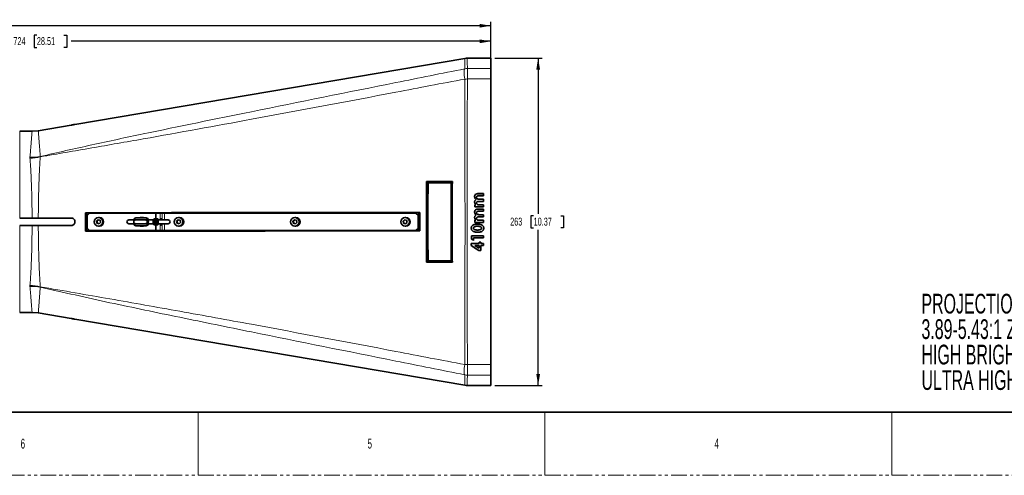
# Model space of a CAD drawing. Header units: millimetres. Extents: x 0 to 1118, y 0 to 864.
# Tile 21 of 96: x 347 to 744, y 0 to 183. Entities that reach past the tile are written whole.
import ezdxf

# ---------------------------------------------------------------- set-up
doc = ezdxf.new("R2010")
doc.units = ezdxf.units.MM
doc.linetypes.add('PHANTOM', pattern=[12.7, 6.35, -1.27, 1.27, -1.27, 1.27, -1.27])
doc.layers.add('ALPHAREV', color=7, linetype='Continuous', lineweight=25)
doc.styles.add('SLDTEXTSTYLE0', font='TXT', dxfattribs={"width": 0.605})
doc.styles.add('SLDTEXTSTYLE1', font='TXT', dxfattribs={"width": 0.6})
doc.dimstyles.new('SLDDIMSTYLE0', dxfattribs={"dimtxt": 3.175, "dimasz": 4.572, "dimexe": 0, "dimexo": 0.0625, "dimgap": 0.79375, "dimtad": 0, "dimtih": 1, "dimtoh": 1, "dimdec": 0, "dimlfac": 2, "dimrnd": 1e-09, "dimzin": 12, "dimdsep": 46, "dimtxsty": 'SLDTEXTSTYLE0', "dimsah": 1, "dimcen": 0.09, "dimadec": 0, "dimazin": 3, "dimtfac": 1, "dimtofl": 0, "dimtmove": 0, "dimatfit": 3, "dimfxl": 1, "dimfrac": 2, "dimtolj": 1, "dimtzin": 12, "dimarcsym": 0})

# ---------------------------------------------------------------- blocks, each defined once
blk = doc.blocks.new('SW_NOTE_0')
at = {"layer": 'ALPHAREV', "color": 0, "char_height": 7.9375, "attachment_point": 1, "style": 'SLDTEXTSTYLE0'}
for s, insert in [('PROJECTION LENS', (0, 10.23)), ('3.89-5.43:1 ZOOM', (0, -0.02)), ('HIGH BRIGHTNESS: 144-108100-XX', (0, -10.27)), ('ULTRA HIGH CONTRAST: 163-122106-XX', (0, -20.53))]:
    blk.add_mtext(s, dxfattribs=dict(at, insert=insert))
blk = doc.blocks.new('_D_30')
at = {"layer": 'ALPHAREV'}
for p, q in [((174.99, 114.25), (174.99, 176.3)), ((174.99, 174.7), (343.99, 174.7)), ((354.18, 177.14), (353.09, 177.14)), ((353.09, 177.14), (353.09, 172.26)), ((365.09, 177.14), (366.19, 177.14)), ((366.19, 177.14), (366.19, 172.26)), ((537.01, 174.7), (368, 174.7)), ((537.01, 168), (537.01, 176.3)), ((353.09, 172.26), (354.18, 172.26)), ((366.19, 172.26), (365.09, 172.26))]:
    blk.add_line(p, q, dxfattribs=at)
for points in [[(174.99, 174.7), (179.56, 173.94), (179.56, 175.46)], [(537.01, 174.7), (532.44, 175.46), (532.44, 173.94)]]:
    blk.add_solid(points, dxfattribs=at)
at = {"layer": 'ALPHAREV', "char_height": 3.175, "attachment_point": 1, "style": 'SLDTEXTSTYLE0'}
for s, insert in [('724', (344.72, 176.36)), ('28.51', (354.18, 176.36))]:
    blk.add_mtext(s, dxfattribs=dict(at, insert=insert))
blk = doc.blocks.new('_D_31')
at = {"layer": 'ALPHAREV'}
for p, q in [((88.81, 120.63), (88.81, 182.55)), ((311.09, 183.39), (310, 183.39)), ((310, 183.39), (310, 178.51)), ((322.01, 183.39), (323.1, 183.39)), ((323.1, 183.39), (323.1, 178.51)), ((537.01, 168), (537.01, 182.55)), ((88.81, 180.95), (300.91, 180.95)), ((310, 178.51), (311.09, 178.51)), ((323.1, 178.51), (322.01, 178.51)), ((537.01, 180.95), (324.92, 180.95))]:
    blk.add_line(p, q, dxfattribs=at)
for points in [[(88.81, 180.95), (93.38, 180.19), (93.38, 181.71)], [(537.01, 180.95), (532.44, 181.71), (532.44, 180.19)]]:
    blk.add_solid(points, dxfattribs=at)
at = {"layer": 'ALPHAREV', "char_height": 3.175, "attachment_point": 1, "style": 'SLDTEXTSTYLE0'}
for s, insert in [('896', (301.63, 182.61)), ('35.29', (311.09, 182.61))]:
    blk.add_mtext(s, dxfattribs=dict(at, insert=insert))
blk = doc.blocks.new('_D_32')
at = {"layer": 'ALPHAREV'}
for p, q in [((538.61, 167.9), (557.66, 167.9)), ((556.06, 167.9), (556.06, 105.19)), ((554.24, 104.47), (553.15, 104.47)), ((553.15, 104.47), (553.15, 99.59)), ((565.16, 104.47), (566.25, 104.47)), ((566.25, 104.47), (566.25, 99.59)), ((553.15, 99.59), (554.24, 99.59)), ((566.25, 99.59), (565.16, 99.59)), ((556.06, 36.16), (556.06, 98.87)), ((538.61, 36.16), (557.66, 36.16))]:
    blk.add_line(p, q, dxfattribs=at)
for points in [[(556.06, 167.9), (555.3, 163.33), (556.82, 163.33)], [(556.06, 36.16), (556.82, 40.73), (555.3, 40.73)]]:
    blk.add_solid(points, dxfattribs=at)
at = {"layer": 'ALPHAREV', "char_height": 3.175, "attachment_point": 1, "style": 'SLDTEXTSTYLE0'}
for s, insert in [('263', (544.78, 103.69)), ('10.37', (554.24, 103.69))]:
    blk.add_mtext(s, dxfattribs=dict(at, insert=insert))

msp = doc.modelspace()

# ---------------------------------------------------------------- linework, layer by layer
at = {"color": 7, "linetype": 'Continuous', "lineweight": 35}
for p, q in [((526.59, 167.83), (369.51, 141.24)), ((537.01, 167.9), (527.43, 167.9)), ((537.01, 167.9), (537.01, 163.75)), ((537.01, 163.75), (537.01, 159.52)), ((537.01, 159.52), (537.01, 44.54)), ((354.76, 138.71), (368.01, 140.96)), ((352.25, 138.5), (347.26, 138.5)), ((354.76, 138.71), (352.25, 138.5)), ((511.15, 118.27), (511.73, 117.75)), ((521.08, 117.76), (511.73, 117.75)), ((521.08, 117.76), (521.5, 118.28)), ((531.26, 111.9), (531.26, 111.89)), ((531.99, 113.37), (534.01, 113.37)), ((531.99, 113.36), (534.01, 113.36)), ((534.01, 112.52), (532.26, 112.52)), ((532.46, 111.12), (534.01, 111.12)), ((532.46, 111.1), (534.01, 111.1)), ((534.01, 112.52), (534.01, 113.37)), ((534.01, 110.26), (534.01, 111.12)), ((530.53, 108.86), (530.95, 108.86)), ((530.53, 108), (530.53, 108.86)), ((530.53, 108.85), (530.95, 108.85)), ((534.01, 108), (530.53, 108)), ((530.95, 108.86), (530.95, 108.85)), ((531.09, 110.99), (531.09, 110.98)), ((531.26, 109.63), (531.26, 109.62)), ((531.99, 107.15), (534.01, 107.15)), ((531.99, 107.14), (534.01, 107.14)), ((534.01, 110.26), (532.34, 110.26)), ((532.48, 108.86), (534.01, 108.86)), ((532.48, 108.85), (534.01, 108.85)), ((534.01, 108), (534.01, 108.86)), ((534.01, 106.29), (534.01, 107.15)), ((352.25, 103.53), (347.26, 103.53)), ((354.76, 103.53), (352.25, 103.53)), ((352.25, 103.53), (352.51, 103.53)), ((354.76, 103.53), (368.01, 103.53)), ((375.4, 105.53), (374.41, 104.53)), ((374.41, 104.53), (374.41, 99.53)), ((375.4, 105.53), (402.15, 105.53)), ((379.34, 103.78), (379.01, 103.78)), ((393.86, 103.54), (393.42, 103.38)), ((394, 103.59), (398.29, 103.59)), ((396.6, 103.78), (396.26, 103.78)), ((398.29, 103.59), (398.42, 103.54)), ((398.87, 103.38), (398.42, 103.54)), ((401.78, 103.28), (401.74, 103.28)), ((402.09, 103.28), (402.05, 103.28)), ((402.15, 105.53), (402.15, 103.19)), ((402.15, 105.53), (403.79, 105.53)), ((402.39, 103.28), (402.36, 103.28)), ((402.68, 103.28), (402.66, 103.28)), ((403.79, 105.53), (404.69, 105.53)), ((405.62, 105.53), (404.69, 105.53)), ((405.62, 105.53), (506.73, 105.53)), ((411.58, 103.78), (411.25, 103.78)), ((458.42, 103.78), (458.08, 103.78)), ((502.78, 103.78), (502.45, 103.78)), ((507.71, 104.53), (506.73, 105.53)), ((506.73, 105.53), (506.86, 105.53)), ((506.86, 105.53), (507.85, 104.53)), ((507.71, 104.53), (507.71, 99.53)), ((507.85, 104.53), (507.71, 104.53)), ((507.85, 104.53), (507.85, 99.53)), ((508.04, 98.37), (508.04, 105.76)), ((508.04, 105.76), (508.38, 105.76)), ((531.09, 104.76), (531.09, 104.76)), ((531.26, 105.68), (531.26, 105.67)), ((531.26, 103.4), (531.26, 103.4)), ((534.01, 106.29), (532.26, 106.29)), ((534.01, 104.03), (532.34, 104.03)), ((532.46, 104.89), (534.01, 104.89)), ((532.46, 104.89), (534.01, 104.89)), ((534.01, 104.03), (534.01, 104.89)), ((347.26, 100.53), (352.25, 100.53)), ((352.25, 100.53), (354.76, 100.53)), ((352.51, 100.53), (352.25, 100.53)), ((368.01, 100.53), (354.76, 100.53)), ((374.41, 99.53), (375.4, 98.53)), ((378.81, 102.87), (378.19, 102.28)), ((378.19, 102.28), (378.39, 101.44)), ((378.36, 102.28), (378.19, 102.28)), ((378.94, 102.83), (378.36, 102.28)), ((378.36, 102.28), (378.55, 101.44)), ((378.39, 101.44), (379.21, 101.19)), ((378.55, 101.44), (378.39, 101.44)), ((378.55, 101.44), (379.25, 101.23)), ((379.63, 102.63), (378.81, 102.87)), ((379.01, 100.28), (379.34, 100.28)), ((379.21, 101.19), (379.83, 101.78)), ((379.83, 101.78), (379.63, 102.63)), ((393.25, 102.82), (391.25, 102.82)), ((391.25, 101.24), (393.25, 101.24)), ((393.42, 100.68), (393.87, 100.52)), ((393.77, 102.81), (398.06, 102.81)), ((393.77, 101.25), (398.06, 101.25)), ((394, 100.47), (398.29, 100.47)), ((396.26, 100.28), (396.6, 100.28)), ((398.41, 100.53), (398.29, 100.47)), ((398.42, 100.52), (398.87, 100.68)), ((398.87, 102.69), (398.8, 102.76)), ((398.8, 101.3), (398.87, 101.37)), ((401.1, 102.82), (399.04, 102.82)), ((399.04, 101.24), (401.1, 101.24)), ((401.23, 103.09), (401.17, 103.03)), ((401.17, 101.03), (401.31, 100.89)), ((401.45, 100.93), (401.45, 100.94)), ((401.59, 100.78), (401.62, 100.78)), ((401.72, 100.86), (401.76, 100.94)), ((401.89, 100.78), (401.93, 100.78)), ((402.02, 100.88), (401.97, 100.8)), ((402.03, 100.86), (402.07, 100.94)), ((402.15, 100.8), (402.15, 98.53)), ((402.2, 100.78), (402.24, 100.78)), ((402.33, 100.86), (402.38, 100.94)), ((402.51, 100.78), (402.55, 100.78)), ((403.29, 102.82), (403.13, 102.82)), ((403.13, 101.24), (403.29, 101.24)), ((407, 102.82), (403.29, 102.82)), ((403.29, 101.24), (407, 101.24)), ((411.05, 102.87), (410.43, 102.28)), ((410.43, 102.28), (410.63, 101.44)), ((410.6, 102.28), (410.43, 102.28)), ((411.18, 102.83), (410.6, 102.28)), ((410.6, 102.28), (410.8, 101.44)), ((410.63, 101.44), (411.45, 101.19)), ((410.8, 101.44), (410.63, 101.44)), ((410.8, 101.44), (411.49, 101.23)), ((411.87, 102.63), (411.05, 102.87)), ((411.25, 100.28), (411.58, 100.28)), ((411.45, 101.19), (412.07, 101.78)), ((412.07, 101.78), (411.87, 102.63)), ((457.88, 102.87), (457.26, 102.28)), ((457.26, 102.28), (457.46, 101.44)), ((457.43, 102.28), (457.26, 102.28)), ((458.01, 102.83), (457.43, 102.28)), ((457.43, 102.28), (457.63, 101.44)), ((457.46, 101.44), (458.28, 101.19)), ((457.63, 101.44), (457.46, 101.44)), ((457.63, 101.44), (458.32, 101.23)), ((458.7, 102.63), (457.88, 102.87)), ((458.08, 100.28), (458.42, 100.28)), ((458.28, 101.19), (458.9, 101.78)), ((458.9, 101.78), (458.7, 102.63)), ((502.25, 102.87), (501.63, 102.28)), ((501.63, 102.28), (501.83, 101.44)), ((501.8, 102.28), (501.63, 102.28)), ((502.38, 102.83), (501.8, 102.28)), ((501.8, 102.28), (502, 101.44)), ((501.83, 101.44), (502.65, 101.19)), ((502, 101.44), (501.83, 101.44)), ((502, 101.44), (502.69, 101.23)), ((503.07, 102.63), (502.25, 102.87)), ((502.45, 100.28), (502.78, 100.28)), ((502.65, 101.19), (503.27, 101.78)), ((503.27, 101.78), (503.07, 102.63)), ((506.73, 98.53), (507.71, 99.53)), ((507.85, 99.53), (506.86, 98.53)), ((507.71, 99.53), (507.85, 99.53)), ((529.98, 99.5), (529.98, 99.49)), ((530.53, 102.63), (530.95, 102.63)), ((530.53, 101.78), (530.53, 102.63)), ((530.53, 102.63), (530.95, 102.63)), ((534.01, 101.78), (530.53, 101.78)), ((534.01, 101.78), (530.53, 101.78)), ((530.95, 102.63), (530.95, 102.63)), ((532.48, 102.63), (534.01, 102.63)), ((532.48, 102.63), (534.01, 102.63)), ((532.95, 100.02), (532.95, 100.01)), ((533.28, 99.5), (533.28, 99.49)), ((534.01, 101.78), (534.01, 102.63)), ((375.4, 98.53), (402.15, 98.53)), ((403.79, 98.53), (402.15, 98.53)), ((404.69, 98.53), (403.79, 98.53)), ((404.69, 98.53), (405.62, 98.53)), ((506.73, 98.53), (405.62, 98.53)), ((506.86, 98.53), (506.73, 98.53)), ((508.39, 98.36), (508.04, 98.37)), ((529.25, 96.4), (534.01, 96.4)), ((529.25, 95.08), (529.25, 96.4)), ((529.77, 98.26), (529.77, 98.26)), ((534.01, 95.56), (530.04, 95.56)), ((530.04, 95.55), (530.04, 95.56)), ((530.04, 94.57), (530.04, 95.55)), ((534.01, 95.55), (530.04, 95.55)), ((534.01, 95.55), (534.01, 96.4)), ((529.13, 93.35), (532.24, 93.35)), ((529.13, 92.46), (529.13, 93.35)), ((532.17, 90.5), (529.13, 92.47)), ((530.04, 94.58), (529.25, 95.09)), ((532.24, 92.51), (530.62, 92.51)), ((530.62, 92.51), (530.62, 92.5)), ((532.24, 92.5), (530.62, 92.5)), ((532.24, 93.78), (533.03, 93.78)), ((532.24, 93.35), (532.24, 93.78)), ((532.24, 92.51), (532.24, 92.5)), ((532.24, 91.44), (532.24, 92.5)), ((533.03, 93.35), (533.03, 93.78)), ((533.03, 93.35), (534.01, 93.35)), ((533.03, 92.5), (533.03, 92.51)), ((534.01, 92.51), (533.03, 92.51)), ((533.03, 90.48), (533.03, 92.5)), ((534.01, 92.5), (533.03, 92.5)), ((534.01, 92.5), (534.01, 93.35)), ((532.17, 90.48), (532.17, 90.5)), ((533.03, 90.5), (532.17, 90.5)), ((533.03, 90.48), (532.17, 90.48)), ((511.15, 85.79), (511.73, 86.31)), ((511.73, 86.31), (521.08, 86.31)), ((521.08, 86.31), (521.5, 85.79)), ((347.26, 65.56), (352.25, 65.56)), ((352.25, 65.56), (354.76, 65.35)), ((368.01, 63.1), (354.76, 65.35)), ((369.51, 62.82), (526.59, 36.23)), ((537.01, 44.54), (537.01, 40.31)), ((537.01, 40.31), (537.01, 36.16)), ((527.43, 36.16), (537.01, 36.16)), ((12.7, 25.4), (1104.9, 25.4))]:
    msp.add_line(p, q, dxfattribs=at)
at = {"color": 7, "linetype": 'Continuous', "lineweight": 18}
for p, q in [((527.57, 163.75), (527.57, 159.52)), ((527.57, 163.75), (537.01, 163.75)), ((537.01, 159.52), (527.57, 159.52)), ((347.26, 138.5), (347.26, 103.53)), ((351.4, 127.66), (351.4, 128.02)), ((355.55, 128.32), (355.55, 128.19)), ((531.99, 113.37), (531.99, 113.36)), ((532.46, 111.12), (532.46, 111.1)), ((531.99, 107.15), (531.99, 107.14)), ((532.48, 108.86), (532.48, 108.85)), ((403.79, 102.82), (403.79, 105.53)), ((404.69, 105.53), (404.69, 102.82)), ((405.62, 102.82), (405.62, 105.53)), ((532.46, 104.89), (532.46, 104.89)), ((347.26, 100.53), (347.26, 65.56)), ((403.79, 98.53), (403.79, 101.24)), ((404.69, 101.24), (404.69, 98.53)), ((405.62, 98.53), (405.62, 101.24)), ((531.63, 100.25), (531.63, 100.25)), ((532.48, 102.63), (532.48, 102.63)), ((531.68, 97.87), (531.68, 97.87)), ((351.4, 76.04), (351.4, 76.4)), ((355.55, 75.87), (355.55, 75.74)), ((527.57, 44.54), (537.01, 44.54)), ((527.57, 44.54), (527.57, 40.31)), ((537.01, 40.31), (527.57, 40.31)), ((419.1, 25.4), (419.1, 0)), ((558.8, 25.4), (558.8, 0)), ((698.5, 25.4), (698.5, 0))]:
    msp.add_line(p, q, dxfattribs=at)
at = {"color": 7, "linetype": 'PHANTOM', "lineweight": 18}
msp.add_line((0, 0), (1117.6, 0), dxfattribs=at)
at = {"color": 7, "linetype": 'Continuous', "lineweight": 18, "flags": 128}
for points in [[(526.47, 159.5), (526.36, 160.25), (526.28, 160.96), (526.23, 161.61), (526.21, 162.2), (526.23, 162.71), (526.28, 163.12), (526.36, 163.43), (526.47, 163.62)], [(402.6, 103.18), (402.62, 103.22), (402.64, 103.25), (402.66, 103.27), (402.68, 103.28), (402.68, 103.28)], [(526.47, 40.44), (526.36, 40.63), (526.28, 40.94), (526.23, 41.35), (526.21, 41.86), (526.23, 42.45), (526.28, 43.1), (526.36, 43.81), (526.47, 44.56)]]:
    msp.add_lwpolyline(points, dxfattribs=at)
at = {"color": 7, "linetype": 'Continuous', "lineweight": 35, "flags": 128}
for points in [[(396.6, 103.78), (396.99, 103.73), (397.38, 103.59)], [(398.97, 103.2), (398.94, 103.28), (398.91, 103.33), (398.88, 103.37), (398.85, 103.38), (398.82, 103.37), (398.79, 103.33), (398.77, 103.28), (398.74, 103.2)], [(401.59, 100.79), (401.54, 100.8), (401.47, 100.91), (401.41, 101.09), (401.36, 101.34), (401.31, 101.81), (401.3, 102.3), (401.31, 102.76), (401.35, 103.1), (401.37, 103.18), (401.41, 103.27), (401.43, 103.28), (401.43, 103.28)], [(402.6, 103.18), (402.54, 102.9), (402.49, 102.49), (402.48, 102.01), (402.49, 101.53), (402.54, 101.13), (402.61, 100.87), (402.69, 100.78)], [(397.38, 100.47), (397.04, 100.34), (396.6, 100.28)], [(398.85, 102.82), (398.8, 102.76), (398.76, 102.59), (398.73, 102.33), (398.72, 102.03), (398.73, 101.73), (398.76, 101.47), (398.8, 101.3), (398.85, 101.24), (398.9, 101.3), (398.95, 101.47), (398.98, 101.73), (398.99, 102.03), (398.98, 102.33), (398.95, 102.59), (398.9, 102.76), (398.85, 102.82)], [(398.74, 102.03), (398.75, 101.78), (398.77, 101.56), (398.81, 101.41), (398.85, 101.36), (398.9, 101.41), (398.93, 101.56), (398.96, 101.78), (398.96, 102.03), (398.96, 102.29), (398.93, 102.5), (398.9, 102.65), (398.85, 102.7), (398.81, 102.65), (398.77, 102.5), (398.75, 102.29), (398.74, 102.03)], [(398.74, 100.86), (398.77, 100.78), (398.79, 100.73), (398.82, 100.69), (398.85, 100.68), (398.88, 100.69), (398.91, 100.73), (398.94, 100.78), (398.97, 100.86)], [(401.28, 103.07), (401.24, 103.03), (401.2, 102.87), (401.18, 102.6), (401.17, 102.25), (401.19, 101.88), (401.23, 101.53), (401.28, 101.23), (401.35, 101.05), (401.43, 100.98), (401.43, 100.98)], [(401.89, 103.06), (401.87, 103.05), (401.83, 102.91), (401.8, 102.65), (401.79, 102.31), (401.8, 101.95), (401.83, 101.59), (401.89, 101.28), (401.96, 101.08), (402.03, 100.99), (402.03, 100.99)], [(404.04, 101.24), (404.05, 101.16), (404.12, 100.8), (404.2, 100.61), (404.29, 100.61), (404.37, 100.8), (404.44, 101.16), (404.45, 101.24)]]:
    msp.add_lwpolyline(points, dxfattribs=at)
at = {"color": 7, "linetype": 'Continuous', "lineweight": 35}
for centre in [(379.03, 102.05), (411.27, 102.05), (458.1, 102.05), (502.47, 102.05)]:
    msp.add_circle(centre, 1.74, dxfattribs=at)
for centre, radius, start, end in [((527.43, 162.9), 5, 89.9744, 99.7129), ((379.32, 102.03), 1.75, 270.5648, 89.4352), ((398.04, 102.15), 4.84, 167.526, 181.4661), ((393.58, 103.17), 0.259, 127.8682, 174.1609), ((396.26, 102.08), 1.7, 62.5627, 117.4373), ((403.46, 102.15), 4.84, 167.526, 181.4661), ((394.24, 102.15), 4.84, 358.5339, 12.474), ((405.03, 102.88), 0.989, 142.528, 183.1709), ((403.46, 102.88), 0.989, 356.8291, 37.472), ((411.56, 102.03), 1.75, 270.5648, 89.4352), ((458.4, 102.03), 1.75, 270.5648, 89.4352), ((502.77, 102.03), 1.75, 270.5648, 89.4352), ((391.25, 102.03), 0.794, 90, 270), ((398.04, 101.91), 4.84, 178.5339, 192.474), ((393.58, 100.89), 0.259, 185.8391, 232.1318), ((396.26, 101.99), 1.7, 242.5618, 297.4382), ((403.46, 101.91), 4.84, 178.5339, 192.474), ((394.24, 101.91), 4.84, 347.526, 1.4661), ((404.08, 102.03), 3.08, 161.0163, 198.9837), ((404.99, 102.03), 2.02, 156.8933, 203.1067), ((407, 102.03), 0.794, 270, 90), ((527.43, 41.16), 5, 260.316, 269.9727)]:
    msp.add_arc(centre, radius, start, end, dxfattribs=at)
at = {"color": 7, "linetype": 'Continuous', "lineweight": 18}
for centre, radius, start, end in [((527.57, 158.7), 5.05, 90.0348, 102.6415), ((527.42, 125.48), 34.04, 89.7454, 91.6013), ((352.01, 148.53), 20.52, 268.306, 279.9242), ((350.8, 148.81), 21.16, 271.6279, 282.9598), ((405.15, 102.03), 2.02, 156.8933, 203.1067), ((350.8, 55.25), 21.16, 77.0402, 88.3721), ((352.01, 55.53), 20.52, 80.0758, 91.694), ((527.42, 78.58), 34.04, 268.3987, 270.2546), ((527.57, 45.37), 5.05, 257.3585, 269.9652)]:
    msp.add_arc(centre, radius, start, end, dxfattribs=at)
for points, knots in [([(526.47, 163.62), (526.49, 164.31), (526.53, 165.68), (526.56, 166.86), (526.59, 167.52), (526.6, 167.81), (526.6, 167.8), (526.6, 167.79)], [0, 0, 0, 0, 0.264898, 0.530195, 0.712631, 0.895067, 1, 1, 1, 1]), ([(527.43, 167.87), (527.43, 167.87), (527.43, 167.88), (527.44, 167.6), (527.47, 166.94), (527.51, 165.78), (527.55, 164.42), (527.57, 163.75)], [0, 0, 0, 0, 0.103901, 0.286846, 0.469791, 0.734701, 1, 1, 1, 1]), ([(355.55, 128.32), (362.45, 129.89), (376.26, 133.04), (404.62, 139.03), (445.46, 147.39), (488.61, 156.04), (517.23, 161.77), (526.47, 163.62)], [0, 0, 0, 0, 0.121497, 0.242997, 0.49749, 0.837818, 1, 1, 1, 1]), ([(526.47, 159.5), (517.23, 157.73), (488.61, 152.24), (445.46, 144.13), (404.62, 136.73), (376.26, 131.76), (362.45, 129.38), (355.55, 128.19)], [0, 0, 0, 0, 0.162182, 0.50251, 0.757003, 0.878503, 1, 1, 1, 1]), ([(526.47, 44.56), (526.49, 49.6), (526.53, 59.71), (526.56, 73.36), (526.59, 85.46), (526.6, 95.99), (526.6, 106.53), (526.59, 117.11), (526.57, 127.71), (526.54, 138.33), (526.51, 148.93), (526.48, 155.98), (526.47, 159.5)], [0, 0, 0, 0, 0.1324479, 0.2650951, 0.356312, 0.447529, 0.5390065, 0.630484, 0.7227281, 0.8149722, 0.9074861, 1, 1, 1, 1]), ([(527.57, 159.52), (527.55, 156), (527.53, 148.97), (527.49, 138.38), (527.46, 127.74), (527.44, 117.13), (527.43, 106.56), (527.43, 96.03), (527.44, 85.49), (527.47, 73.37), (527.51, 59.71), (527.55, 49.6), (527.57, 44.54)], [0, 0, 0, 0, 0.092249, 0.184498, 0.277009, 0.369521, 0.460738, 0.551955, 0.643427, 0.734898, 0.867352, 1, 1, 1, 1]), ([(351.4, 128.02), (351.47, 128.88), (351.61, 130.61), (351.78, 132.67), (351.92, 134.33), (352.02, 135.65), (352.11, 136.74), (352.18, 137.62), (352.23, 138.26), (352.24, 138.42), (352.25, 138.5)], [0, 0, 0, 0, 0.140971, 0.283494, 0.396044, 0.508595, 0.624418, 0.740242, 0.869521, 1, 1, 1, 1]), ([(354.76, 138.71), (354.76, 138.63), (354.78, 138.48), (354.82, 137.85), (354.89, 137), (354.97, 135.93), (355.07, 134.63), (355.2, 132.96), (355.36, 130.9), (355.48, 129.18), (355.55, 128.32)], [0, 0, 0, 0, 0.1288446, 0.2588351, 0.3713252, 0.4838162, 0.5993738, 0.7149335, 0.8567557, 1, 1, 1, 1]), ([(352.25, 103.53), (352.25, 104.3), (352.24, 106.07), (352.2, 108.84), (352.15, 111.82), (352.07, 114.76), (351.98, 117.62), (351.86, 120.33), (351.73, 122.91), (351.58, 125.39), (351.46, 126.9), (351.4, 127.66)], [0, 0, 0, 0, 0.085565, 0.198204, 0.310843, 0.426771, 0.542699, 0.655385, 0.768072, 0.884036, 1, 1, 1, 1]), ([(355.55, 128.19), (355.5, 127.42), (355.39, 125.88), (355.25, 123.36), (355.13, 120.68), (355.02, 117.87), (354.93, 115), (354.86, 112.05), (354.8, 109), (354.77, 106.14), (354.76, 104.31), (354.76, 103.53)], [0, 0, 0, 0, 0.11327, 0.226538, 0.342801, 0.459063, 0.571355, 0.683645, 0.799023, 0.914399, 1, 1, 1, 1]), ([(351.4, 76.4), (351.47, 77.33), (351.61, 79.19), (351.78, 82.1), (351.92, 84.94), (352.02, 87.71), (352.11, 90.6), (352.18, 93.72), (352.23, 97.03), (352.24, 99.36), (352.25, 100.53)], [0, 0, 0, 0, 0.140971, 0.283494, 0.396044, 0.508595, 0.624418, 0.740242, 0.869521, 1, 1, 1, 1]), ([(354.76, 100.53), (354.76, 99.36), (354.78, 97), (354.82, 93.67), (354.89, 90.55), (354.97, 87.63), (355.07, 84.78), (355.2, 81.82), (355.36, 78.8), (355.48, 76.85), (355.55, 75.87)], [0, 0, 0, 0, 0.128845, 0.258835, 0.371325, 0.483816, 0.599374, 0.714934, 0.856756, 1, 1, 1, 1]), ([(352.25, 65.56), (352.25, 65.61), (352.24, 65.71), (352.2, 66.13), (352.15, 66.82), (352.07, 67.78), (351.98, 68.98), (351.86, 70.4), (351.73, 72.05), (351.58, 73.91), (351.46, 75.33), (351.4, 76.04)], [0, 0, 0, 0, 0.0855651, 0.1982042, 0.3108434, 0.4267708, 0.542699, 0.6553852, 0.7680719, 0.8840358, 1, 1, 1, 1]), ([(355.55, 75.74), (355.5, 75.06), (355.39, 73.68), (355.25, 71.84), (355.13, 70.18), (355.02, 68.75), (354.93, 67.57), (354.86, 66.63), (354.8, 65.93), (354.77, 65.5), (354.76, 65.4), (354.76, 65.35)], [0, 0, 0, 0, 0.11327, 0.226538, 0.342801, 0.459063, 0.571355, 0.683645, 0.799023, 0.914399, 1, 1, 1, 1]), ([(355.55, 75.87), (364.9, 74.26), (383.6, 71.03), (411.97, 66.01), (450.36, 59.01), (488.61, 51.82), (517.23, 46.33), (526.47, 44.56)], [0, 0, 0, 0, 0.164463, 0.328932, 0.49749, 0.837818, 1, 1, 1, 1]), ([(526.47, 40.44), (517.23, 42.29), (488.61, 48.02), (450.36, 55.69), (411.97, 63.53), (383.6, 69.4), (364.9, 73.63), (355.55, 75.74)], [0, 0, 0, 0, 0.162182, 0.50251, 0.671068, 0.835537, 1, 1, 1, 1]), ([(526.6, 36.27), (526.6, 36.26), (526.6, 36.23), (526.59, 36.48), (526.57, 37.02), (526.54, 37.86), (526.51, 38.97), (526.48, 39.95), (526.47, 40.44)], [0, 0, 0, 0, 0.078023, 0.260976, 0.445462, 0.629948, 0.814974, 1, 1, 1, 1]), ([(527.57, 40.31), (527.55, 39.83), (527.53, 38.87), (527.49, 37.77), (527.46, 36.94), (527.44, 36.41), (527.43, 36.16), (527.43, 36.19), (527.43, 36.2)], [0, 0, 0, 0, 0.184496, 0.368992, 0.554013, 0.739035, 0.921468, 1, 1, 1, 1])]:
    msp.add_open_spline(points, degree=3, knots=knots, dxfattribs=at)
at = {"color": 7, "linetype": 'Continuous', "lineweight": 35}
for points, knots in [([(369.51, 141.24), (369.5, 141.24), (369.46, 141.23), (369.21, 141.18), (368.84, 141.11), (368.42, 141.03), (368.13, 140.98), (368.01, 140.96)], [0, 0, 0, 0, 0.209906, 0.419741, 0.631573, 0.847248, 1, 1, 1, 1]), ([(511.15, 118.27), (511.13, 115.24), (511.09, 109.18), (511.07, 98.35), (511.12, 90.55), (511.15, 85.79)], [0, 0, 0, 0, 0.279934, 0.560036, 1, 1, 1, 1]), ([(521.5, 118.28), (519.55, 118.28), (516.1, 118.28), (512.66, 118.27), (511.15, 118.27)], [0, 0, 0, 0, 0.564037, 1, 1, 1, 1]), ([(511.73, 117.75), (511.7, 114.26), (511.65, 107.28), (511.65, 96.79), (511.7, 89.8), (511.73, 86.31)], [0, 0, 0, 0, 0.333293, 0.666647, 1, 1, 1, 1]), ([(521.08, 86.31), (521.06, 91.55), (521, 102.03), (521.06, 112.51), (521.08, 117.76)], [0, 0, 0, 0, 0.49998, 1, 1, 1, 1]), ([(521.5, 85.79), (521.48, 88.82), (521.44, 94.88), (521.43, 105.71), (521.47, 113.51), (521.5, 118.28)], [0, 0, 0, 0, 0.279982, 0.560014, 1, 1, 1, 1]), ([(530.47, 112.18), (530.48, 112.32), (530.5, 112.59), (530.7, 112.97), (531.04, 113.27), (531.5, 113.37), (531.83, 113.37), (531.99, 113.37)], [0, 0, 0, 0, 0.188463, 0.37339, 0.559427, 0.781344, 1, 1, 1, 1]), ([(530.47, 112.17), (530.49, 112.35), (530.52, 112.63), (530.71, 112.95), (530.91, 113.15), (531.16, 113.28), (531.52, 113.35), (531.8, 113.36), (531.99, 113.36)], [0, 0, 0, 0, 0.248824, 0.373936, 0.498954, 0.623939, 0.749252, 1, 1, 1, 1]), ([(531.09, 110.99), (530.99, 111.07), (530.78, 111.24), (530.59, 111.55), (530.49, 111.87), (530.48, 112.08), (530.47, 112.18)], [0, 0, 0, 0, 0.280708, 0.559583, 0.78062, 1, 1, 1, 1]), ([(532.26, 112.52), (532.15, 112.52), (531.93, 112.51), (531.65, 112.47), (531.45, 112.36), (531.34, 112.23), (531.27, 112.07), (531.27, 111.96), (531.26, 111.9)], [0, 0, 0, 0, 0.2506167, 0.500634, 0.6254395, 0.7502339, 0.8749619, 1, 1, 1, 1]), ([(531.26, 111.9), (531.27, 111.84), (531.28, 111.7), (531.36, 111.51), (531.49, 111.35), (531.71, 111.2), (532.05, 111.12), (532.32, 111.12), (532.46, 111.12)], [0, 0, 0, 0, 0.125049, 0.25006, 0.375067, 0.500091, 0.749359, 1, 1, 1, 1]), ([(531.26, 111.89), (531.27, 111.82), (531.28, 111.69), (531.36, 111.5), (531.49, 111.34), (531.71, 111.18), (532.05, 111.11), (532.32, 111.11), (532.46, 111.1)], [0, 0, 0, 0, 0.124952, 0.249888, 0.374857, 0.499886, 0.749246, 1, 1, 1, 1]), ([(530.47, 109.97), (530.48, 110.09), (530.5, 110.32), (530.65, 110.62), (530.85, 110.85), (531.01, 110.94), (531.09, 110.99)], [0, 0, 0, 0, 0.280431, 0.561115, 0.780465, 1, 1, 1, 1]), ([(530.95, 108.86), (530.87, 108.94), (530.71, 109.11), (530.56, 109.4), (530.48, 109.69), (530.47, 109.88), (530.47, 109.97)], [0, 0, 0, 0, 0.2809464, 0.5590601, 0.7799165, 1, 1, 1, 1]), ([(530.47, 105.95), (530.48, 106.09), (530.5, 106.37), (530.7, 106.74), (531.04, 107.04), (531.5, 107.14), (531.83, 107.15), (531.99, 107.15)], [0, 0, 0, 0, 0.188463, 0.37339, 0.559427, 0.781344, 1, 1, 1, 1]), ([(530.47, 105.95), (530.49, 106.13), (530.52, 106.41), (530.71, 106.73), (530.91, 106.93), (531.16, 107.06), (531.52, 107.13), (531.8, 107.14), (531.99, 107.14)], [0, 0, 0, 0, 0.248824, 0.373936, 0.498954, 0.623939, 0.749252, 1, 1, 1, 1]), ([(532.34, 110.26), (532.22, 110.26), (531.99, 110.26), (531.69, 110.21), (531.48, 110.1), (531.35, 109.97), (531.27, 109.81), (531.27, 109.69), (531.26, 109.63)], [0, 0, 0, 0, 0.250619, 0.500403, 0.625417, 0.750147, 0.874939, 1, 1, 1, 1]), ([(531.26, 109.63), (531.27, 109.56), (531.28, 109.43), (531.37, 109.24), (531.5, 109.09), (531.73, 108.93), (532.07, 108.86), (532.34, 108.86), (532.48, 108.86)], [0, 0, 0, 0, 0.1249399, 0.2498945, 0.37489, 0.4999492, 0.749372, 1, 1, 1, 1]), ([(531.26, 109.62), (531.27, 109.55), (531.28, 109.42), (531.37, 109.23), (531.5, 109.08), (531.73, 108.93), (532.07, 108.86), (532.34, 108.85), (532.48, 108.85)], [0, 0, 0, 0, 0.124842, 0.249722, 0.374683, 0.49975, 0.749263, 1, 1, 1, 1]), ([(368.01, 103.53), (368.18, 103.51), (368.52, 103.48), (368.98, 103.21), (369.32, 102.83), (369.49, 102.4), (369.51, 102.13), (369.51, 102.03)], [0, 0, 0, 0, 0.21897, 0.437965, 0.655983, 0.870595, 1, 1, 1, 1]), ([(373.74, 105.7), (373.73, 104.32), (373.71, 101.85), (373.73, 99.38), (373.74, 98.3)], [0, 0, 0, 0, 0.559992, 1, 1, 1, 1]), ([(508.38, 105.76), (476.87, 105.75), (441.73, 105.73), (396.85, 105.71), (383.48, 105.7), (373.74, 105.7)], [0, 0, 0, 0, 0.701996, 0.782963, 1, 1, 1, 1]), ([(373.74, 105.7), (373.84, 105.69), (374.03, 105.68), (374.22, 105.67), (374.32, 105.66)], [0, 0, 0, 0, 0.5012002, 1, 1, 1, 1]), ([(374.32, 105.66), (374.31, 104.44), (374.28, 102), (374.31, 99.56), (374.32, 98.34)], [0, 0, 0, 0, 0.5000095, 1, 1, 1, 1]), ([(374.32, 105.66), (382.26, 105.67), (391.83, 105.69), (405.04, 105.69), (419.06, 105.7), (454.06, 105.73), (485.42, 105.74), (508.04, 105.76)], [0, 0, 0, 0, 0.178102, 0.214847, 0.296373, 0.4927, 1, 1, 1, 1]), ([(393.32, 103.2), (393.32, 103.17), (393.31, 103.11), (393.44, 102.96), (393.63, 102.87), (393.77, 102.81)], [0, 0, 0, 0, 0.16037, 0.395211, 1, 1, 1, 1]), ([(394, 103.59), (393.82, 103.53), (393.59, 103.45), (393.38, 103.3), (393.33, 103.23), (393.32, 103.2), (393.32, 103.2)], [0, 0, 0, 0, 0.585476, 0.805225, 0.982363, 1, 1, 1, 1]), ([(398.06, 102.81), (398.23, 102.87), (398.47, 102.95), (398.68, 103.1), (398.73, 103.16), (398.74, 103.2), (398.74, 103.2)], [0, 0, 0, 0, 0.585476, 0.805225, 0.982363, 1, 1, 1, 1]), ([(398.74, 103.2), (398.74, 103.23), (398.75, 103.29), (398.62, 103.44), (398.43, 103.53), (398.29, 103.59)], [0, 0, 0, 0, 0.16037, 0.395211, 1, 1, 1, 1]), ([(401.44, 100.93), (401.44, 100.92), (401.41, 100.85), (401.35, 100.84), (401.27, 100.92), (401.21, 101.14), (401.16, 101.45), (401.13, 101.83), (401.12, 102.22), (401.13, 102.58), (401.16, 102.87), (401.2, 103.05), (401.24, 103.13), (401.26, 103.1), (401.27, 103.1)], [0, 0, 0, 0, 0.018104, 0.118192, 0.217214, 0.316262, 0.41379, 0.510033, 0.606295, 0.70126, 0.794725, 0.888203, 0.980603, 1, 1, 1, 1]), ([(401.4, 103.25), (401.38, 103.22), (401.34, 103.15), (401.31, 103.09), (401.29, 103.05)], [0, 0, 0, 0, 0.500077, 1, 1, 1, 1]), ([(401.72, 100.86), (401.72, 100.86), (401.69, 100.79), (401.63, 100.77), (401.54, 100.82), (401.46, 101.02), (401.4, 101.33), (401.35, 101.73), (401.33, 102.15), (401.33, 102.57), (401.36, 102.92), (401.4, 103.17), (401.44, 103.28), (401.46, 103.27), (401.47, 103.26)], [0, 0, 0, 0, 0.001524, 0.097816, 0.194128, 0.290443, 0.386736, 0.483043, 0.579362, 0.675654, 0.771958, 0.868278, 0.964571, 1, 1, 1, 1]), ([(401.61, 103.07), (401.59, 103.1), (401.56, 103.16), (401.52, 103.22), (401.51, 103.25)], [0, 0, 0, 0, 0.465989, 1, 1, 1, 1]), ([(401.89, 100.79), (401.88, 100.79), (401.84, 100.79), (401.78, 100.9), (401.72, 101.08), (401.66, 101.38), (401.61, 101.8), (401.6, 102.32), (401.61, 102.78), (401.65, 103.05), (401.68, 103.2), (401.71, 103.27), (401.73, 103.27), (401.74, 103.27)], [0, 0, 0, 0, 0.060689, 0.1457, 0.228826, 0.315279, 0.444746, 0.569494, 0.69931, 0.826507, 0.870124, 0.949808, 1, 1, 1, 1]), ([(401.7, 103.25), (401.69, 103.22), (401.65, 103.15), (401.62, 103.09), (401.6, 103.05)], [0, 0, 0, 0, 0.500654, 1, 1, 1, 1]), ([(401.93, 100.8), (401.92, 100.8), (401.87, 100.79), (401.8, 100.93), (401.73, 101.2), (401.68, 101.57), (401.64, 101.99), (401.64, 102.41), (401.65, 102.79), (401.69, 103.09), (401.74, 103.27), (401.77, 103.27), (401.79, 103.28)], [0, 0, 0, 0, 0.057264, 0.162033, 0.266769, 0.371503, 0.476271, 0.581012, 0.685749, 0.790516, 0.895263, 1, 1, 1, 1]), ([(401.91, 103.07), (401.9, 103.1), (401.86, 103.16), (401.83, 103.22), (401.81, 103.25)], [0, 0, 0, 0, 0.4660589, 1, 1, 1, 1]), ([(402.2, 100.79), (402.19, 100.79), (402.15, 100.79), (402.09, 100.9), (402.03, 101.08), (401.97, 101.38), (401.92, 101.8), (401.91, 102.32), (401.92, 102.78), (401.95, 103.05), (401.99, 103.2), (402.02, 103.27), (402.04, 103.27), (402.05, 103.27)], [0, 0, 0, 0, 0.060689, 0.1457, 0.228826, 0.315279, 0.444746, 0.569494, 0.69931, 0.826507, 0.870124, 0.949808, 1, 1, 1, 1]), ([(402.01, 103.25), (402, 103.22), (401.96, 103.15), (401.92, 103.09), (401.91, 103.05)], [0, 0, 0, 0, 0.501239, 1, 1, 1, 1]), ([(402.33, 100.87), (402.33, 100.86), (402.29, 100.78), (402.23, 100.77), (402.14, 100.85), (402.06, 101.08), (402, 101.41), (401.96, 101.82), (401.95, 102.25), (401.95, 102.65), (401.98, 102.99), (402.03, 103.2), (402.06, 103.3), (402.08, 103.27), (402.09, 103.27)], [0, 0, 0, 0, 0.022884, 0.119161, 0.215463, 0.311757, 0.408034, 0.504334, 0.600631, 0.696908, 0.793205, 0.889505, 0.985782, 1, 1, 1, 1]), ([(402.2, 103.08), (402.2, 103.08), (402.19, 103.1), (402.16, 103.02), (402.12, 102.84), (402.1, 102.53), (402.1, 102.17), (402.12, 101.79), (402.16, 101.44), (402.22, 101.17), (402.29, 101.01), (402.33, 101), (402.36, 101)], [0, 0, 0, 0, 0.0041993, 0.119166, 0.2300107, 0.3453871, 0.460072, 0.5710047, 0.6865716, 0.8009421, 0.9120272, 1, 1, 1, 1]), ([(402.22, 103.07), (402.21, 103.1), (402.17, 103.16), (402.14, 103.22), (402.12, 103.25)], [0, 0, 0, 0, 0.465999, 1, 1, 1, 1]), ([(402.32, 103.25), (402.3, 103.22), (402.27, 103.15), (402.23, 103.09), (402.21, 103.05)], [0, 0, 0, 0, 0.5018317, 1, 1, 1, 1]), ([(402.51, 100.79), (402.49, 100.79), (402.45, 100.79), (402.39, 100.9), (402.34, 101.08), (402.28, 101.38), (402.23, 101.8), (402.21, 102.32), (402.23, 102.78), (402.26, 103.05), (402.3, 103.2), (402.33, 103.27), (402.35, 103.27), (402.36, 103.27)], [0, 0, 0, 0, 0.060689, 0.1457, 0.228826, 0.315279, 0.444746, 0.569494, 0.69931, 0.826507, 0.870124, 0.949808, 1, 1, 1, 1]), ([(402.55, 100.79), (402.53, 100.8), (402.47, 100.8), (402.4, 100.98), (402.33, 101.27), (402.28, 101.66), (402.26, 102.08), (402.26, 102.5), (402.28, 102.87), (402.31, 103.13), (402.36, 103.27), (402.39, 103.27), (402.39, 103.26)], [0, 0, 0, 0, 0.082471, 0.189944, 0.297388, 0.404839, 0.512313, 0.619757, 0.727203, 0.834677, 0.942119, 1, 1, 1, 1]), ([(402.53, 103.07), (402.51, 103.1), (402.48, 103.16), (402.45, 103.22), (402.43, 103.25)], [0, 0, 0, 0, 0.4660009, 1, 1, 1, 1]), ([(402.63, 103.25), (402.61, 103.22), (402.58, 103.15), (402.54, 103.09), (402.52, 103.05)], [0, 0, 0, 0, 0.502431, 1, 1, 1, 1]), ([(402.6, 103.18), (402.61, 103.22), (402.63, 103.28), (402.66, 103.27), (402.66, 103.27)], [0, 0, 0, 0, 0.613539, 1, 1, 1, 1]), ([(403.19, 102.82), (403.18, 102.85), (403.17, 102.94), (403.1, 103.06), (402.97, 103.2), (402.82, 103.27), (402.72, 103.27), (402.68, 103.27)], [0, 0, 0, 0, 0.1143293, 0.4269067, 0.6423945, 0.8566572, 1, 1, 1, 1]), ([(508.38, 105.76), (508.38, 105.15), (508.38, 103.92), (508.38, 102.07), (508.38, 100.22), (508.39, 98.98), (508.39, 98.36)], [0, 0, 0, 0, 0.2483202, 0.499991, 0.7483113, 1, 1, 1, 1]), ([(531.09, 104.76), (530.99, 104.85), (530.78, 105.01), (530.59, 105.32), (530.49, 105.64), (530.48, 105.85), (530.47, 105.95)], [0, 0, 0, 0, 0.280708, 0.5595832, 0.7806202, 1, 1, 1, 1]), ([(530.47, 103.74), (530.48, 103.86), (530.5, 104.09), (530.65, 104.39), (530.85, 104.62), (531.01, 104.72), (531.09, 104.76)], [0, 0, 0, 0, 0.280431, 0.561115, 0.780465, 1, 1, 1, 1]), ([(530.95, 102.63), (530.87, 102.71), (530.71, 102.88), (530.56, 103.18), (530.48, 103.47), (530.47, 103.65), (530.47, 103.74)], [0, 0, 0, 0, 0.280946, 0.55906, 0.779917, 1, 1, 1, 1]), ([(532.26, 106.29), (532.15, 106.29), (531.93, 106.29), (531.65, 106.24), (531.45, 106.13), (531.34, 106), (531.27, 105.85), (531.27, 105.73), (531.26, 105.68)], [0, 0, 0, 0, 0.250617, 0.500634, 0.62544, 0.750234, 0.874962, 1, 1, 1, 1]), ([(531.26, 105.68), (531.27, 105.61), (531.28, 105.47), (531.36, 105.29), (531.49, 105.13), (531.71, 104.97), (532.05, 104.9), (532.32, 104.89), (532.46, 104.89)], [0, 0, 0, 0, 0.125049, 0.25006, 0.375067, 0.500091, 0.749359, 1, 1, 1, 1]), ([(531.26, 105.67), (531.27, 105.6), (531.28, 105.47), (531.36, 105.28), (531.49, 105.12), (531.71, 104.96), (532.05, 104.89), (532.32, 104.89), (532.46, 104.89)], [0, 0, 0, 0, 0.124952, 0.249888, 0.374857, 0.499886, 0.749246, 1, 1, 1, 1]), ([(532.34, 104.03), (532.22, 104.03), (531.99, 104.03), (531.69, 103.98), (531.48, 103.88), (531.35, 103.75), (531.27, 103.58), (531.27, 103.46), (531.26, 103.4)], [0, 0, 0, 0, 0.250619, 0.500403, 0.625417, 0.750147, 0.874939, 1, 1, 1, 1]), ([(531.26, 103.4), (531.27, 103.34), (531.28, 103.2), (531.37, 103.01), (531.5, 102.86), (531.73, 102.71), (532.07, 102.64), (532.34, 102.63), (532.48, 102.63)], [0, 0, 0, 0, 0.12494, 0.249895, 0.37489, 0.499949, 0.749372, 1, 1, 1, 1]), ([(531.26, 103.4), (531.27, 103.34), (531.28, 103.2), (531.37, 103.01), (531.5, 102.86), (531.73, 102.71), (532.07, 102.64), (532.34, 102.63), (532.48, 102.63)], [0, 0, 0, 0, 0.124842, 0.249722, 0.374683, 0.49975, 0.749263, 1, 1, 1, 1]), ([(369.51, 102.03), (369.5, 101.86), (369.46, 101.53), (369.21, 101.09), (368.84, 100.75), (368.42, 100.56), (368.13, 100.54), (368.01, 100.53)], [0, 0, 0, 0, 0.209906, 0.419741, 0.631573, 0.847248, 1, 1, 1, 1]), ([(393.77, 102.81), (393.65, 102.71), (393.45, 102.56), (393.27, 102.31), (393.21, 102.14), (393.21, 102.06), (393.21, 102.03)], [0, 0, 0, 0, 0.464397, 0.757825, 0.926436, 1, 1, 1, 1]), ([(393.21, 102.03), (393.21, 102), (393.21, 101.9), (393.28, 101.73), (393.47, 101.49), (393.65, 101.35), (393.77, 101.25)], [0, 0, 0, 0, 0.096073, 0.298633, 0.541046, 1, 1, 1, 1]), ([(393.77, 101.25), (393.63, 101.19), (393.45, 101.11), (393.32, 100.97), (393.31, 100.9), (393.32, 100.87), (393.32, 100.86)], [0, 0, 0, 0, 0.585476, 0.805225, 0.982363, 1, 1, 1, 1]), ([(393.32, 100.86), (393.33, 100.84), (393.36, 100.77), (393.58, 100.62), (393.82, 100.54), (394, 100.47)], [0, 0, 0, 0, 0.16037, 0.395211, 1, 1, 1, 1]), ([(398.63, 102.03), (398.63, 102.06), (398.62, 102.14), (398.57, 102.31), (398.38, 102.56), (398.18, 102.71), (398.06, 102.81)], [0, 0, 0, 0, 0.073564, 0.242175, 0.535603, 1, 1, 1, 1]), ([(398.06, 101.25), (398.18, 101.35), (398.37, 101.49), (398.55, 101.73), (398.62, 101.9), (398.63, 102), (398.63, 102.03)], [0, 0, 0, 0, 0.458954, 0.701367, 0.903927, 1, 1, 1, 1]), ([(398.74, 100.86), (398.73, 100.89), (398.7, 100.95), (398.48, 101.1), (398.24, 101.19), (398.06, 101.25)], [0, 0, 0, 0, 0.16037, 0.395211, 1, 1, 1, 1]), ([(398.29, 100.47), (398.42, 100.53), (398.61, 100.62), (398.74, 100.76), (398.75, 100.83), (398.74, 100.86), (398.74, 100.86)], [0, 0, 0, 0, 0.585476, 0.805225, 0.982363, 1, 1, 1, 1]), ([(401.29, 103.04), (401.29, 103.04), (401.27, 103.03), (401.24, 102.88), (401.21, 102.61), (401.21, 102.26), (401.22, 101.88), (401.26, 101.52), (401.32, 101.22), (401.37, 101.11), (401.39, 101.06)], [0, 0, 0, 0, 0.026605, 0.163525, 0.304794, 0.447234, 0.584005, 0.725642, 0.867827, 1, 1, 1, 1]), ([(401.39, 101.06), (401.4, 101.03), (401.44, 100.96), (401.48, 100.9), (401.49, 100.86)], [0, 0, 0, 0, 0.499896, 1, 1, 1, 1]), ([(401.59, 103.07), (401.58, 103.07), (401.57, 103.09), (401.53, 102.99), (401.5, 102.79), (401.48, 102.47), (401.48, 102.1), (401.51, 101.72), (401.55, 101.38), (401.62, 101.13), (401.68, 100.99), (401.72, 101), (401.74, 101)], [0, 0, 0, 0, 0.024911, 0.13904, 0.250299, 0.366135, 0.479893, 0.591417, 0.707349, 0.820706, 0.932558, 1, 1, 1, 1]), ([(401.6, 103.04), (401.59, 103.02), (401.57, 102.98), (401.54, 102.78), (401.52, 102.47), (401.52, 102.1), (401.54, 101.72), (401.59, 101.39), (401.64, 101.16), (401.68, 101.09), (401.7, 101.07)], [0, 0, 0, 0, 0.085382, 0.222618, 0.365499, 0.505817, 0.643379, 0.786378, 0.926201, 1, 1, 1, 1]), ([(401.69, 101.06), (401.71, 101.03), (401.75, 100.96), (401.78, 100.9), (401.8, 100.86)], [0, 0, 0, 0, 0.4992824, 1, 1, 1, 1]), ([(401.91, 103.05), (401.91, 103.05), (401.89, 103.05), (401.86, 102.92), (401.83, 102.67), (401.83, 102.32), (401.84, 101.95), (401.87, 101.58), (401.92, 101.28), (401.97, 101.1), (402, 101.07), (402, 101.07)], [0, 0, 0, 0, 0.0015004, 0.1397054, 0.2802273, 0.4236363, 0.5614737, 0.7024736, 0.845743, 0.9832914, 1, 1, 1, 1]), ([(402, 101.06), (402.02, 101.03), (402.06, 100.96), (402.09, 100.9), (402.11, 100.86)], [0, 0, 0, 0, 0.4986619, 1, 1, 1, 1]), ([(402.21, 103.04), (402.21, 103.03), (402.19, 103), (402.16, 102.83), (402.14, 102.54), (402.14, 102.17), (402.15, 101.79), (402.2, 101.45), (402.25, 101.18), (402.3, 101.1), (402.31, 101.07)], [0, 0, 0, 0, 0.0591, 0.19584, 0.33817, 0.479648, 0.616496, 0.759062, 0.900151, 1, 1, 1, 1]), ([(402.31, 101.06), (402.33, 101.03), (402.36, 100.96), (402.4, 100.9), (402.42, 100.86)], [0, 0, 0, 0, 0.498035, 1, 1, 1, 1]), ([(402.51, 103.06), (402.5, 103.06), (402.48, 103.08), (402.45, 102.96), (402.42, 102.72), (402.4, 102.39), (402.41, 102.02), (402.44, 101.65), (402.48, 101.35), (402.52, 101.23), (402.53, 101.19)], [0, 0, 0, 0, 0.061922, 0.202439, 0.342373, 0.486883, 0.62683, 0.767333, 0.911821, 1, 1, 1, 1]), ([(402.52, 103.05), (402.51, 103.02), (402.48, 102.96), (402.45, 102.72), (402.44, 102.39), (402.45, 102.02), (402.47, 101.73), (402.49, 101.6), (402.49, 101.58)], [0, 0, 0, 0, 0.164449, 0.3594462, 0.5608193, 0.7558355, 0.951626, 1, 1, 1, 1]), ([(402.68, 100.78), (402.75, 100.79), (402.86, 100.8), (403, 100.89), (403.09, 100.99), (403.15, 101.11), (403.19, 101.18), (403.19, 101.24), (403.19, 101.24)], [0, 0, 0, 0, 0.230118, 0.412345, 0.580309, 0.756372, 0.997598, 1, 1, 1, 1]), ([(529.13, 99.47), (529.14, 99.61), (529.15, 99.9), (529.32, 100.29), (529.61, 100.61), (530.01, 100.86), (530.5, 101.02), (531.06, 101.09), (531.44, 101.1), (531.63, 101.1)], [0, 0, 0, 0, 0.124978, 0.24989, 0.374724, 0.499729, 0.663566, 0.831917, 1, 1, 1, 1]), ([(529.77, 98.26), (529.67, 98.34), (529.45, 98.5), (529.25, 98.82), (529.14, 99.15), (529.13, 99.37), (529.13, 99.47)], [0, 0, 0, 0, 0.280935, 0.559701, 0.77953, 1, 1, 1, 1]), ([(529.98, 99.49), (529.99, 99.58), (530.01, 99.74), (530.24, 100.01), (530.57, 100.15), (530.96, 100.22), (531.29, 100.25), (531.52, 100.25), (531.63, 100.25)], [0, 0, 0, 0, 0.124521, 0.249259, 0.497894, 0.656501, 0.834049, 1, 1, 1, 1]), ([(531.63, 100.25), (531.3, 100.25), (530.87, 100.24), (530.39, 100.08), (530.18, 99.94), (530.05, 99.78), (529.99, 99.62), (529.98, 99.54), (529.98, 99.5)], [0, 0, 0, 0, 0.500365, 0.62554, 0.750509, 0.874983, 0.937472, 1, 1, 1, 1]), ([(531.69, 98.72), (531.57, 98.72), (531.33, 98.73), (530.99, 98.75), (530.67, 98.8), (530.4, 98.89), (530.2, 99), (530.07, 99.16), (529.99, 99.32), (529.99, 99.43), (529.98, 99.49)], [0, 0, 0, 0, 0.16669, 0.341044, 0.500652, 0.623801, 0.750356, 0.833573, 0.917431, 1, 1, 1, 1]), ([(531.63, 101.1), (531.82, 101.1), (532.2, 101.09), (532.76, 101.02), (533.25, 100.86), (533.65, 100.63), (533.95, 100.32), (534.11, 99.92), (534.13, 99.64), (534.13, 99.5)], [0, 0, 0, 0, 0.167464, 0.336671, 0.500288, 0.625299, 0.750131, 0.875023, 1, 1, 1, 1]), ([(531.63, 100.25), (531.76, 100.25), (532.01, 100.24), (532.36, 100.21), (532.68, 100.14), (532.86, 100.06), (532.95, 100.01)], [0, 0, 0, 0, 0.27826, 0.563413, 0.782974, 1, 1, 1, 1]), ([(532.95, 100.02), (532.74, 100.09), (532.31, 100.25), (531.86, 100.25), (531.63, 100.25)], [0, 0, 0, 0, 0.498545, 1, 1, 1, 1]), ([(534.13, 99.5), (534.13, 99.36), (534.11, 99.08), (533.95, 98.68), (533.67, 98.36), (533.28, 98.11), (532.79, 97.95), (532.24, 97.88), (531.86, 97.87), (531.68, 97.87)], [0, 0, 0, 0, 0.1249778, 0.2499051, 0.3747773, 0.4997517, 0.663713, 0.8322632, 1, 1, 1, 1]), ([(534.13, 99.5), (534.13, 99.36), (534.11, 99.08), (533.95, 98.69), (533.67, 98.37), (533.2, 98.07), (532.51, 97.89), (531.96, 97.88), (531.68, 97.87)], [0, 0, 0, 0, 0.124978, 0.249926, 0.374864, 0.499947, 0.749541, 1, 1, 1, 1]), ([(533.28, 99.49), (533.27, 99.41), (533.25, 99.25), (533.05, 98.98), (532.66, 98.8), (532.18, 98.73), (531.85, 98.73), (531.69, 98.72)], [0, 0, 0, 0, 0.124753, 0.249512, 0.497974, 0.74885, 1, 1, 1, 1]), ([(533.28, 99.5), (533.28, 99.52), (533.28, 99.58), (533.25, 99.68), (533.2, 99.81), (533.09, 99.93), (533, 99.99), (532.95, 100.02)], [0, 0, 0, 0, 0.125176, 0.250268, 0.499792, 0.749647, 1, 1, 1, 1]), ([(532.95, 100.01), (533, 99.98), (533.1, 99.91), (533.21, 99.78), (533.27, 99.63), (533.28, 99.54), (533.28, 99.49)], [0, 0, 0, 0, 0.28113, 0.560771, 0.780921, 1, 1, 1, 1]), ([(373.74, 98.3), (379.75, 98.3), (386.58, 98.3), (394.52, 98.3), (403.17, 98.31), (441.22, 98.33), (478.17, 98.35), (508.39, 98.36)], [0, 0, 0, 0, 0.133895, 0.152214, 0.176888, 0.326728, 1, 1, 1, 1]), ([(374.32, 98.34), (374.23, 98.33), (374.03, 98.32), (373.84, 98.31), (373.74, 98.3)], [0, 0, 0, 0, 0.498374, 1, 1, 1, 1]), ([(508.04, 98.37), (487.54, 98.36), (449.63, 98.35), (410.9, 98.34), (392.02, 98.33), (389.92, 98.33), (384.07, 98.34), (378.88, 98.34), (374.32, 98.34)], [0, 0, 0, 0, 0.459938, 0.850423, 0.868869, 0.883539, 0.897667, 1, 1, 1, 1]), ([(531.68, 97.87), (531.49, 97.87), (531.12, 97.88), (530.66, 97.94), (530.29, 98.02), (530.02, 98.12), (529.86, 98.21), (529.77, 98.26)], [0, 0, 0, 0, 0.282906, 0.565435, 0.710885, 0.855071, 1, 1, 1, 1]), ([(532.17, 90.48), (531.6, 90.85), (530.59, 91.51), (529.57, 92.17), (529.13, 92.46)], [0, 0, 0, 0, 0.56, 1, 1, 1, 1]), ([(530.04, 94.57), (529.89, 94.67), (529.63, 94.84), (529.37, 95.01), (529.25, 95.08)], [0, 0, 0, 0, 0.56, 1, 1, 1, 1]), ([(532.24, 91.44), (531.94, 91.64), (531.4, 91.99), (530.86, 92.34), (530.62, 92.5)], [0, 0, 0, 0, 0.56, 1, 1, 1, 1]), ([(511.15, 85.79), (513.07, 85.79), (516.52, 85.79), (519.96, 85.79), (521.5, 85.79)], [0, 0, 0, 0, 0.555962, 1, 1, 1, 1]), ([(368.01, 63.1), (368.18, 63.07), (368.52, 63.01), (368.98, 62.93), (369.32, 62.86), (369.49, 62.83), (369.51, 62.82), (369.51, 62.82)], [0, 0, 0, 0, 0.21897, 0.437965, 0.655983, 0.870595, 1, 1, 1, 1])]:
    msp.add_open_spline(points, degree=3, knots=knots, dxfattribs=at)

# ---------------------------------------------------------------- block references
at = {"layer": 'ALPHAREV'}
msp.add_blockref('SW_NOTE_0', (710.42, 62.83), dxfattribs=at)

# ---------------------------------------------------------------- texts
at = {"color": 7, "linetype": 'Continuous', "lineweight": 0, "char_height": 3.97, "attachment_point": 1, "style": 'SLDTEXTSTYLE1'}
for s, insert in [('6', (347.66, 14.73)), ('5', (487.36, 14.73)), ('4', (627.06, 14.73))]:
    msp.add_mtext(s, dxfattribs=dict(at, insert=insert))

# ---------------------------------------------------------------- dimensions: what is measured, and where the dimension line sits
at = {"layer": 'ALPHAREV'}
for base, p1, p2, picture, middle in [((537.01, 180.95), (88.81, 119.03), (537.01, 166.4), '_D_31', (312.91, 180.95)), ((174.99, 174.7), (537.01, 166.4), (174.99, 112.65), '_D_30', (356, 174.7))]:
    dim = msp.add_linear_dim(base=base, p1=p1, p2=p2, dimstyle='SLDDIMSTYLE0', dxfattribs=at)
    dim.commit()
    dim.dimension.update_dxf_attribs({"geometry": picture, "text_midpoint": middle, "dimtype": 160})
dim = msp.add_linear_dim(base=(556.06, 36.16), p1=(537.01, 167.9), p2=(537.01, 36.16), angle=90, dimstyle='SLDDIMSTYLE0', dxfattribs=at)
dim.commit()
dim.dimension.update_dxf_attribs({"geometry": '_D_32', "text_midpoint": (556.06, 102.03), "dimtype": 160})

doc.saveas('drawing.dxf')
